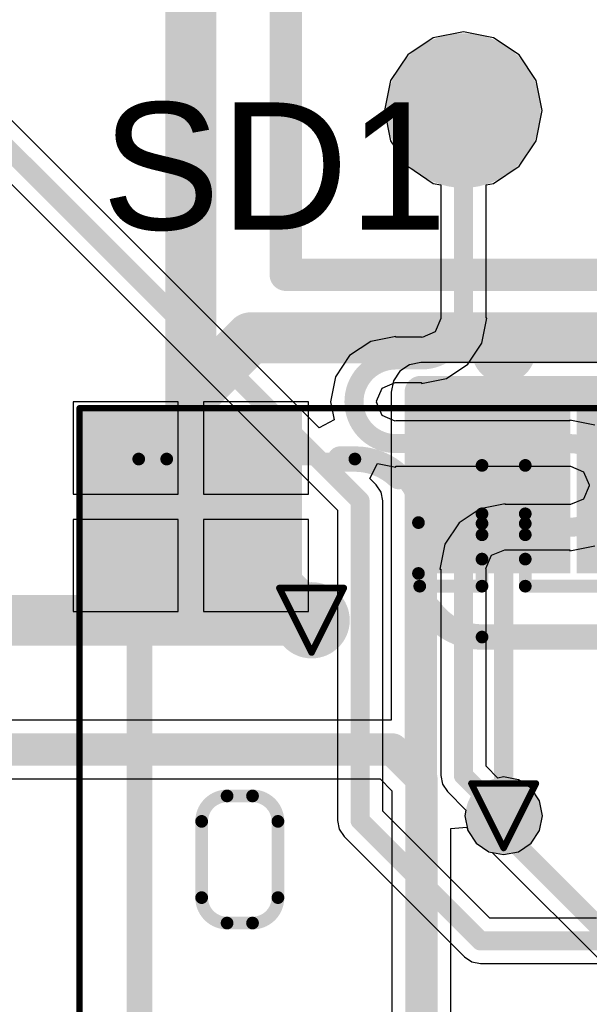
# Model space of a CAD drawing. Header units: millimetres. Extents: x 9.4 to 105.2, y 7.6 to 67.1.
# Tile 34 of 152: x 43 to 47.5, y 16.4 to 24.1. Entities that reach past the tile are written whole.
import ezdxf

# ---------------------------------------------------------------- set-up
doc = ezdxf.new("R2010")
doc.units = ezdxf.units.MM
for name, color, linetype in [('BottomLayer', 5, 'Continuous'), ('BottomOverlay', 54, 'Continuous'), ('BottomPaste', 16, 'Continuous'), ('BottomSolder', 6, 'Continuous'), ('DrillDrawing', 1, 'Continuous'), ('Mechanical13', 56, 'Continuous'), ('Mechanical15', 56, 'Continuous'), ('TopLayer', 1, 'Continuous'), ('TopOverlay', 2, 'Continuous'), ('TopPaste', 8, 'Continuous'), ('TopSolder', 216, 'Continuous'), ('ViaHoleLayer', 16, 'Continuous')]:
    doc.layers.add(name, color=color, linetype=linetype)
doc.styles.add('Arial', font='arial.ttf', dxfattribs={"height": 0.2})

msp = doc.modelspace()

# ---------------------------------------------------------------- hatches: boundary and pattern name
at = {"layer": 'BottomLayer'}
h = msp.add_hatch(color=5, dxfattribs=at)
edge = h.paths.add_edge_path()
edge.add_arc((46.482, 23.3895), 0.508, 0, 360)
h = msp.add_hatch(color=5, dxfattribs=at)
edge = h.paths.add_edge_path()
edge.add_arc((45.2882, 19.3802), 0.2, 0, 360)
h = msp.add_hatch(color=5, dxfattribs=at)
edge = h.paths.add_edge_path()
edge.add_arc((46.7985, 17.8425), 0.2, 0, 360)
at = {"layer": 'BottomPaste'}
h = msp.add_hatch(color=16, dxfattribs=at)
edge = h.paths.add_edge_path()
edge.add_arc((46.482, 23.3895), 0.458, 0, 360)
at = {"layer": 'BottomSolder'}
h = msp.add_hatch(color=6, dxfattribs=at)
edge = h.paths.add_edge_path()
edge.add_arc((46.482, 23.3895), 0.608, 0, 360)
h = msp.add_hatch(color=6, dxfattribs=at)
edge = h.paths.add_edge_path()
edge.add_arc((45.2882, 19.3802), 0.3, 0, 360)
h = msp.add_hatch(color=6, dxfattribs=at)
edge = h.paths.add_edge_path()
edge.add_arc((46.7985, 17.8425), 0.3, 0, 360)
at = {"layer": 'TopLayer'}
for points in [[(45.1135, 20.9485), (45.1135, 19.5985), (43.5635, 19.5985), (43.5635, 20.9485)], [(47.2235, 19.8485), (46.3735, 19.8485), (46.3735, 20.9485), (47.2235, 20.9485)]]:
    msp.add_hatch(color=1, dxfattribs=at).paths.add_polyline_path(points)
h = msp.add_hatch(color=1, dxfattribs=at)
edge = h.paths.add_edge_path()
edge.add_arc((45.2882, 19.3802), 0.2, 0, 360)
h = msp.add_hatch(color=1, dxfattribs=at)
edge = h.paths.add_edge_path()
edge.add_arc((46.7985, 17.8425), 0.2, 0, 360)
at = {"layer": 'TopPaste'}
for points in [[(45.0635, 20.8985), (45.0635, 19.6485), (43.6135, 19.6485), (43.6135, 20.8985)], [(47.1735, 19.8985), (46.4235, 19.8985), (46.4235, 20.8985), (47.1735, 20.8985)]]:
    msp.add_hatch(color=8, dxfattribs=at).paths.add_polyline_path(points)
at = {"layer": 'TopSolder'}
for points in [[(45.2135, 21.0485), (45.2135, 19.4985), (43.4635, 19.4985), (43.4635, 21.0485)], [(47.3235, 19.7485), (46.2735, 19.7485), (46.2735, 21.0485), (47.3235, 21.0485)], [(48.4235, 19.7485), (47.3735, 19.7485), (47.3735, 21.0485), (48.4235, 21.0485)]]:
    msp.add_hatch(color=216, dxfattribs=at).paths.add_polyline_path(points)
h = msp.add_hatch(color=216, dxfattribs=at)
edge = h.paths.add_edge_path()
edge.add_arc((45.2882, 19.3802), 0.3, 0, 360)
h = msp.add_hatch(color=216, dxfattribs=at)
edge = h.paths.add_edge_path()
edge.add_arc((46.7985, 17.8425), 0.3, 0, 360)
at = {"layer": 'ViaHoleLayer'}
h = msp.add_hatch(color=16, dxfattribs=at)
edge = h.paths.add_edge_path()
edge.add_arc((45.2882, 19.3802), 0.1, 0, 360)
h = msp.add_hatch(color=16, dxfattribs=at)
edge = h.paths.add_edge_path()
edge.add_arc((46.7985, 17.8425), 0.1, 0, 360)

# ---------------------------------------------------------------- linework, layer by layer
at = {"layer": 'BottomLayer'}
for p, q in [((45.348, 20.8936), (41.833, 24.4086)), ((41.6329, 24.104), (45.4908, 20.2461)), ((46.2448, 23.9622), (46.0437, 23.8278)), ((46.482, 24.0094), (46.2448, 23.9622)), ((46.7192, 23.9622), (46.482, 24.0094)), ((46.9203, 23.8278), (46.7192, 23.9622)), ((46.0437, 23.8278), (45.9093, 23.6267)), ((47.0547, 23.6267), (46.9203, 23.8278)), ((45.9093, 23.6267), (45.8621, 23.3895)), ((47.1019, 23.3895), (47.0547, 23.6267)), ((45.8621, 23.3895), (45.9093, 23.1523)), ((47.0547, 23.1523), (47.1019, 23.3895)), ((45.9093, 23.1523), (46.0437, 22.9511)), ((46.9203, 22.9511), (47.0547, 23.1523)), ((46.0437, 22.9511), (46.2448, 22.8168)), ((46.7192, 22.8168), (46.9203, 22.9511)), ((46.2448, 22.8168), (46.3036, 22.8051)), ((46.3036, 22.8051), (46.3036, 21.757)), ((46.6604, 22.8051), (46.7192, 22.8168)), ((46.6604, 21.757), (46.6604, 22.8051)), ((46.3043, 21.7531), (46.2611, 21.6489)), ((46.3036, 21.757), (46.3043, 21.7531)), ((46.6278, 21.5604), (46.6669, 21.757)), ((46.6669, 21.757), (46.6604, 21.757)), ((45.9505, 21.6129), (45.7538, 21.5738)), ((45.9505, 21.6064), (45.9505, 21.6129)), ((46.2611, 21.6489), (46.1569, 21.6057)), ((45.7538, 21.5738), (45.5871, 21.4624)), ((46.153, 21.6064), (45.9505, 21.6064)), ((46.1569, 21.6057), (46.153, 21.6064)), ((46.5164, 21.3937), (46.6278, 21.5604)), ((45.5871, 21.4624), (45.4757, 21.2957)), ((46.3497, 21.2823), (46.5164, 21.3937)), ((45.4757, 21.2957), (45.4366, 21.099)), ((45.8423, 21.2072), (45.9466, 21.2504)), ((45.9466, 21.2504), (45.9505, 21.2496)), ((45.9505, 21.2496), (46.153, 21.2496)), ((46.153, 21.2431), (46.3497, 21.2823)), ((46.153, 21.2496), (46.153, 21.2431)), ((45.7991, 21.1029), (45.8423, 21.2072)), ((45.4366, 21.099), (45.4366, 21.099)), ((45.4366, 21.099), (45.4366, 21.099)), ((45.4366, 21.099), (45.4366, 21.099)), ((45.4366, 21.099), (45.465, 20.9561)), ((45.7999, 21.099), (45.7991, 21.1029)), ((45.7991, 21.0951), (45.7999, 21.099)), ((45.8423, 20.9909), (45.7991, 21.0951)), ((45.9466, 20.9477), (45.8423, 20.9909)), ((45.465, 20.9561), (45.348, 20.8936)), ((45.9505, 20.9484), (45.9466, 20.9477)), ((47.3195, 20.9484), (45.9505, 20.9484)), ((47.5162, 20.9158), (47.3195, 20.9549)), ((47.3195, 20.9549), (47.3195, 20.9484)), ((45.745, 20.4965), (45.8076, 20.6136)), ((45.8076, 20.6136), (45.9505, 20.5851)), ((45.9505, 20.5851), (45.9505, 20.5916)), ((45.9505, 20.5916), (47.3195, 20.5916)), ((47.3195, 20.5916), (47.3234, 20.5924)), ((47.3234, 20.5924), (47.4277, 20.5492)), ((47.4277, 20.5492), (47.4708, 20.4449)), ((45.7954, 20.4462), (45.745, 20.4965)), ((45.834, 20.3883), (45.7954, 20.4462)), ((45.8476, 20.32), (45.834, 20.3883)), ((47.4708, 20.4371), (47.4277, 20.3329)), ((47.4708, 20.4449), (47.4701, 20.441)), ((47.4701, 20.441), (47.4708, 20.4371)), ((45.8476, 17.8793), (45.8476, 20.32)), ((46.811, 20.2969), (46.6143, 20.2578)), ((46.811, 20.2904), (46.811, 20.2969)), ((47.4277, 20.3329), (47.3234, 20.2897)), ((45.4908, 20.2461), (45.4908, 17.8054)), ((46.6143, 20.2578), (46.4476, 20.1464)), ((47.3195, 20.2904), (46.811, 20.2904)), ((47.3234, 20.2897), (47.3195, 20.2904)), ((46.4476, 20.1464), (46.3362, 19.9797)), ((46.3362, 19.9797), (46.2971, 19.783)), ((46.7029, 19.8912), (46.8071, 19.9344)), ((46.8071, 19.9344), (46.811, 19.9336)), ((46.811, 19.9336), (47.3195, 19.9336)), ((47.3195, 19.9271), (47.5162, 19.9663)), ((47.3195, 19.9336), (47.3195, 19.9271)), ((46.6597, 19.7869), (46.7029, 19.8912)), ((46.2971, 19.783), (46.3036, 19.783)), ((46.3036, 19.783), (46.3036, 19.05)), ((46.6604, 19.783), (46.6597, 19.7869)), ((46.6604, 19.05), (46.6604, 19.783)), ((46.3036, 19.05), (46.3036, 18.159)), ((46.6604, 18.2329), (46.6604, 19.05)), ((46.7538, 18.1395), (46.6604, 18.2329)), ((46.3036, 18.159), (46.3172, 18.0907)), ((46.7985, 18.1484), (46.7538, 18.1395)), ((46.9155, 18.1251), (46.7985, 18.1484)), ((47.0148, 18.0588), (46.9155, 18.1251)), ((46.3172, 18.0907), (46.3558, 18.0328)), ((47.0811, 17.9595), (47.0148, 18.0588)), ((46.3558, 18.0328), (46.5015, 17.8871)), ((47.1044, 17.8425), (47.0811, 17.9595)), ((46.6906, 17.0363), (45.8476, 17.8793)), ((46.5015, 17.8871), (46.4926, 17.8425)), ((46.4926, 17.8425), (46.5159, 17.7254)), ((47.0811, 17.7254), (47.1044, 17.8425)), ((45.4908, 17.8054), (45.5044, 17.7371)), ((45.5044, 17.7371), (45.543, 17.6792)), ((45.543, 17.6792), (46.4906, 16.7317)), ((46.5159, 17.7254), (46.5822, 17.6262)), ((47.0148, 17.6262), (47.0811, 17.7254)), ((46.5822, 17.6262), (46.6814, 17.5599)), ((46.9155, 17.5599), (47.0148, 17.6262)), ((46.6814, 17.5599), (46.7985, 17.5366)), ((46.7985, 17.5366), (46.9155, 17.5599)), ((47.5279, 17.0363), (46.6906, 17.0363)), ((46.4906, 16.7317), (46.5484, 16.693)), ((46.5484, 16.693), (46.6167, 16.6795)), ((46.6167, 16.6795), (62.2985, 16.6795))]:
    msp.add_line(p, q, dxfattribs=at)
for points, const_width in [([(41.7068, 24.2824), (45.6692, 20.32)], 0.15), ([(46.482, 22.479), (46.482, 23.3895)], 0.15), ([(46.482, 21.757), (46.482, 22.479)], 0.15), ([(45.9505, 21.428), (46.153, 21.428)], 0.15), ([(45.6215, 21.099), (45.6215, 21.099)], 0.15), ([(45.9505, 20.77), (47.3195, 20.77)], 0.15), ([(45.6692, 17.8054), (45.6692, 20.32)], 0.15), ([(46.811, 20.112), (47.3195, 20.112)], 0.15), ([(46.482, 19.05), (46.482, 19.783)], 0.15), ([(39.7256, 19.3802), (45.2882, 19.3802)], 0.4), ([(46.482, 18.159), (46.482, 19.05)], 0.15), ([(46.482, 18.159), (46.7985, 17.8425)], 0.15), ([(45.6692, 17.8054), (46.6167, 16.8579)], 0.15), ([(46.6167, 16.8579), (62.2985, 16.8579)], 0.15)]:
    msp.add_lwpolyline(points, dxfattribs=dict(at, const_width=const_width))
for points, const_width in [([(46.4445, 23.3895, 1), (46.5195, 23.3895, 1)], 0.075), ([(46.4445, 22.479, 1), (46.5195, 22.479, 1)], 0.075), ([(46.4445, 22.479, 1), (46.5195, 22.479, 1)], 0.075), ([(46.4445, 21.757, 1), (46.5195, 21.757, 1)], 0.075), ([(46.4445, 21.757, 1), (46.5195, 21.757, 1)], 0.075), ([(45.913, 21.428, 1), (45.988, 21.428, 1)], 0.075), ([(45.913, 21.428, 1), (45.988, 21.428, 1)], 0.075), ([(46.1155, 21.428, 1), (46.1905, 21.428, 1)], 0.075), ([(46.1155, 21.428, 1), (46.1905, 21.428, 1)], 0.075), ([(45.584, 21.099, 1), (45.659, 21.099, 1)], 0.075), ([(45.584, 21.099, 1), (45.659, 21.099, 1)], 0.075), ([(45.584, 21.099, 1), (45.659, 21.099, 1)], 0.075), ([(45.584, 21.099, 1), (45.659, 21.099, 1)], 0.075), ([(45.913, 20.77, 1), (45.988, 20.77, 1)], 0.075), ([(45.913, 20.77, 1), (45.988, 20.77, 1)], 0.075), ([(47.282, 20.77, 1), (47.357, 20.77, 1)], 0.075), ([(47.282, 20.77, 1), (47.357, 20.77, 1)], 0.075), ([(45.6317, 20.32, 1), (45.7067, 20.32, 1)], 0.075), ([(45.6317, 20.32, 1), (45.7067, 20.32, 1)], 0.075), ([(46.7735, 20.112, 1), (46.8485, 20.112, 1)], 0.075), ([(46.7735, 20.112, 1), (46.8485, 20.112, 1)], 0.075), ([(47.282, 20.112, 1), (47.357, 20.112, 1)], 0.075), ([(47.282, 20.112, 1), (47.357, 20.112, 1)], 0.075), ([(46.4445, 19.783, 1), (46.5195, 19.783, 1)], 0.075), ([(46.4445, 19.783, 1), (46.5195, 19.783, 1)], 0.075), ([(45.1882, 19.3802, 1), (45.3882, 19.3802, 1)], 0.2), ([(46.4445, 19.05, 1), (46.5195, 19.05, 1)], 0.075), ([(46.4445, 19.05, 1), (46.5195, 19.05, 1)], 0.075), ([(46.4445, 18.159, 1), (46.5195, 18.159, 1)], 0.075), ([(46.4445, 18.159, 1), (46.5195, 18.159, 1)], 0.075), ([(46.761, 17.8425, 1), (46.836, 17.8425, 1)], 0.075), ([(45.6317, 17.8054, 1), (45.7067, 17.8054, 1)], 0.075), ([(45.6317, 17.8054, 1), (45.7067, 17.8054, 1)], 0.075), ([(46.5792, 16.8579, 1), (46.6542, 16.8579, 1)], 0.075), ([(46.5792, 16.8579, 1), (46.6542, 16.8579, 1)], 0.075)]:
    msp.add_lwpolyline(points, format="xyb", close=True, dxfattribs=dict(at, const_width=const_width))
at = {"layer": 'BottomLayer', "const_width": 0.15}
for points in [[(46.482, 21.757, -0.414214), (46.153, 21.428)], [(45.6215, 21.099, -0.414214), (45.9505, 21.428)], [(45.9505, 20.77, -0.414214), (45.6215, 21.099)], [(47.3195, 20.77, -0.414214), (47.6485, 20.441)], [(47.6485, 20.441, -0.414214), (47.3195, 20.112)], [(46.482, 19.783, -0.414214), (46.811, 20.112)]]:
    msp.add_lwpolyline(points, format="xyb", dxfattribs=at)
at = {"layer": 'BottomOverlay', "const_width": 0.254}
for points in [[(45.085, 22.098), (45.085, 24.765)], [(45.085, 22.098), (56.769, 22.098)]]:
    msp.add_lwpolyline(points, dxfattribs=at)
at = {"layer": 'BottomOverlay', "const_width": 0.127}
msp.add_lwpolyline([(45.0215, 22.098, 1), (45.1485, 22.098, 1)], format="xyb", close=True, dxfattribs=at)
msp.add_lwpolyline([(45.0215, 22.098, 1), (45.1485, 22.098, 1)], format="xyb", close=True, dxfattribs=at)
at = {"layer": 'DrillDrawing', "const_width": 0.0508}
for points in [[(45.0342, 19.6342), (45.5422, 19.6342)], [(45.0342, 19.6342), (45.2882, 19.1262)], [(45.2882, 19.1262), (45.5422, 19.6342)], [(46.5445, 18.0965), (47.0525, 18.0965)], [(46.5445, 18.0965), (46.7985, 17.5885)], [(46.7985, 17.5885), (47.0525, 18.0965)]]:
    msp.add_lwpolyline(points, dxfattribs=at)
at = {"layer": 'DrillDrawing', "const_width": 0.0254}
for points in [[(45.0215, 19.6342, 1), (45.0469, 19.6342, 1)], [(45.0215, 19.6342, 1), (45.0469, 19.6342, 1)], [(45.5295, 19.6342, 1), (45.5549, 19.6342, 1)], [(45.5295, 19.6342, 1), (45.5549, 19.6342, 1)], [(45.2755, 19.1262, 1), (45.3009, 19.1262, 1)], [(45.2755, 19.1262, 1), (45.3009, 19.1262, 1)], [(46.5318, 18.0965, 1), (46.5572, 18.0965, 1)], [(46.5318, 18.0965, 1), (46.5572, 18.0965, 1)], [(47.0398, 18.0965, 1), (47.0652, 18.0965, 1)], [(47.0398, 18.0965, 1), (47.0652, 18.0965, 1)], [(46.7858, 17.5885, 1), (46.8112, 17.5885, 1)], [(46.7858, 17.5885, 1), (46.8112, 17.5885, 1)]]:
    msp.add_lwpolyline(points, format="xyb", close=True, dxfattribs=at)
at = {"layer": 'Mechanical13', "const_width": 0.1}
for points in [[(43.9285, 9.5685), (43.9285, 20.6485)], [(43.9285, 20.6485), (44.1485, 20.6485)], [(44.1485, 20.6485), (45.6285, 20.6485)], [(46.6285, 20.5985), (46.9685, 20.5985)], [(46.6285, 20.2176), (46.6285, 20.5985)], [(46.9685, 20.2176), (46.9685, 20.5985)], [(46.6285, 20.141), (46.6285, 20.2176)], [(46.9685, 20.141), (46.9685, 20.2176)], [(46.1285, 19.7485), (46.1285, 20.1485)], [(46.6285, 20.0529), (46.6285, 20.141)], [(46.9685, 20.0529), (46.9685, 20.141)], [(46.6285, 19.8614), (46.6285, 20.0529)], [(46.9685, 19.8614), (46.9685, 20.0529)], [(46.6285, 19.6485), (46.6285, 19.8614)], [(46.9685, 19.6485), (46.9685, 19.8614)], [(46.1386, 19.6485), (46.6285, 19.6485)], [(46.9685, 19.6485), (47.7285, 19.6485)], [(46.6285, 19.2485), (48.9732, 19.2485)], [(44.6235, 17.9985), (44.8235, 17.9985)], [(44.4235, 17.1985), (44.4235, 17.7985)], [(45.0235, 17.1985), (45.0235, 17.7985)], [(44.6235, 16.9985), (44.8235, 16.9985)]]:
    msp.add_lwpolyline(points, dxfattribs=at)
at = {"layer": 'Mechanical13', "const_width": 0.05}
for points in [[(43.9035, 20.6485, 1), (43.9535, 20.6485, 1)], [(43.9035, 20.6485, 1), (43.9535, 20.6485, 1)], [(44.1235, 20.6485, 1), (44.1735, 20.6485, 1)], [(44.1235, 20.6485, 1), (44.1735, 20.6485, 1)], [(45.6035, 20.6485, 1), (45.6535, 20.6485, 1)], [(45.6035, 20.6485, 1), (45.6535, 20.6485, 1)], [(46.6035, 20.5985, 1), (46.6535, 20.5985, 1)], [(46.6035, 20.5985, 1), (46.6535, 20.5985, 1)], [(46.9435, 20.5985, 1), (46.9935, 20.5985, 1)], [(46.9435, 20.5985, 1), (46.9935, 20.5985, 1)], [(46.6035, 20.2176, 1), (46.6535, 20.2176, 1)], [(46.6035, 20.2176, 1), (46.6535, 20.2176, 1)], [(46.9435, 20.2176, 1), (46.9935, 20.2176, 1)], [(46.9435, 20.2176, 1), (46.9935, 20.2176, 1)], [(46.1035, 20.1485, 1), (46.1535, 20.1485, 1)], [(46.1035, 20.1485, 1), (46.1535, 20.1485, 1)], [(46.6035, 20.141, 1), (46.6535, 20.141, 1)], [(46.6035, 20.141, 1), (46.6535, 20.141, 1)], [(46.9435, 20.141, 1), (46.9935, 20.141, 1)], [(46.9435, 20.141, 1), (46.9935, 20.141, 1)], [(46.6035, 20.0529, 1), (46.6535, 20.0529, 1)], [(46.6035, 20.0529, 1), (46.6535, 20.0529, 1)], [(46.9435, 20.0529, 1), (46.9935, 20.0529, 1)], [(46.9435, 20.0529, 1), (46.9935, 20.0529, 1)], [(46.6035, 19.8614, 1), (46.6535, 19.8614, 1)], [(46.6035, 19.8614, 1), (46.6535, 19.8614, 1)], [(46.9435, 19.8614, 1), (46.9935, 19.8614, 1)], [(46.9435, 19.8614, 1), (46.9935, 19.8614, 1)], [(46.1035, 19.7485, 1), (46.1535, 19.7485, 1)], [(46.1035, 19.7485, 1), (46.1535, 19.7485, 1)], [(46.1136, 19.6485, 1), (46.1636, 19.6485, 1)], [(46.6035, 19.6485, 1), (46.6535, 19.6485, 1)], [(46.6035, 19.6485, 1), (46.6535, 19.6485, 1)], [(46.9435, 19.6485, 1), (46.9935, 19.6485, 1)], [(46.9435, 19.6485, 1), (46.9935, 19.6485, 1)], [(46.6035, 19.2485, 1), (46.6535, 19.2485, 1)], [(46.6035, 19.2485, 1), (46.6535, 19.2485, 1)], [(44.5985, 17.9985, 1), (44.6485, 17.9985, 1)], [(44.5985, 17.9985, 1), (44.6485, 17.9985, 1)], [(44.7985, 17.9985, 1), (44.8485, 17.9985, 1)], [(44.7985, 17.9985, 1), (44.8485, 17.9985, 1)], [(44.3985, 17.7985, 1), (44.4485, 17.7985, 1)], [(44.3985, 17.7985, 1), (44.4485, 17.7985, 1)], [(44.9985, 17.7985, 1), (45.0485, 17.7985, 1)], [(44.9985, 17.7985, 1), (45.0485, 17.7985, 1)], [(44.3985, 17.1985, 1), (44.4485, 17.1985, 1)], [(44.3985, 17.1985, 1), (44.4485, 17.1985, 1)], [(44.9985, 17.1985, 1), (45.0485, 17.1985, 1)], [(44.9985, 17.1985, 1), (45.0485, 17.1985, 1)], [(44.5985, 16.9985, 1), (44.6485, 16.9985, 1)], [(44.5985, 16.9985, 1), (44.6485, 16.9985, 1)], [(44.7985, 16.9985, 1), (44.8485, 16.9985, 1)], [(44.7985, 16.9985, 1), (44.8485, 16.9985, 1)]]:
    msp.add_lwpolyline(points, format="xyb", close=True, dxfattribs=at)
at = {"layer": 'Mechanical13', "const_width": 0.1}
for points in [[(45.6285, 20.6485, -0.414214), (46.1285, 20.1485)], [(46.6285, 19.2485, -0.414214), (46.1285, 19.7485)], [(44.4235, 17.7985, -0.414214), (44.6235, 17.9985)], [(44.8235, 17.9985, -0.414214), (45.0235, 17.7985)], [(44.6235, 16.9985, -0.414214), (44.4235, 17.1985)], [(45.0235, 17.1985, -0.414214), (44.8235, 16.9985)]]:
    msp.add_lwpolyline(points, format="xyb", dxfattribs=at)
at = {"layer": 'Mechanical15', "const_width": 0.05}
for points in [[(43.4635, 21.0485), (56.3435, 21.0485)], [(43.4635, 8.7985), (43.4635, 21.0485)]]:
    msp.add_lwpolyline(points, dxfattribs=at)
at = {"layer": 'Mechanical15', "const_width": 0.025}
msp.add_lwpolyline([(43.451, 21.0485, 1), (43.476, 21.0485, 1)], format="xyb", close=True, dxfattribs=at)
msp.add_lwpolyline([(43.451, 21.0485, 1), (43.476, 21.0485, 1)], format="xyb", close=True, dxfattribs=at)
at = {"layer": 'TopLayer'}
for p, q in [((46.0578, 21.3894), (45.9828, 21.3392)), ((46.1464, 21.407), (46.0578, 21.3894)), ((49.6493, 21.407), (46.1464, 21.407)), ((45.9828, 21.3392), (45.9326, 21.2641)), ((45.9326, 21.2641), (45.915, 21.1756)), ((45.915, 21.1756), (45.915, 18.5956)), ((44.2385, 21.0985), (43.4135, 21.0985)), ((43.4135, 21.0985), (43.4135, 20.3735)), ((44.2385, 20.3735), (44.2385, 21.0985)), ((45.2635, 21.0985), (44.4385, 21.0985)), ((44.4385, 21.0985), (44.4385, 20.3735)), ((45.2635, 20.3735), (45.2635, 21.0985)), ((43.4135, 20.3735), (44.2385, 20.3735)), ((44.4385, 20.3735), (45.2635, 20.3735)), ((44.2385, 20.1735), (43.4135, 20.1735)), ((43.4135, 20.1735), (43.4135, 19.4485)), ((44.2385, 19.4485), (44.2385, 20.1735)), ((45.2635, 20.1735), (44.4385, 20.1735)), ((44.4385, 20.1735), (44.4385, 19.4485)), ((45.2635, 19.4485), (45.2635, 20.1735)), ((43.4135, 19.4485), (44.2385, 19.4485)), ((44.4385, 19.4485), (45.2635, 19.4485)), ((45.915, 18.5956), (40.7476, 18.5956)), ((40.8435, 18.1328), (45.8273, 18.1328)), ((45.8273, 18.1328), (45.9204, 18.0397)), ((45.9204, 18.0397), (45.9204, 11.6332)), ((46.3832, 17.7413), (46.5102, 17.7538)), ((46.3832, 11.7291), (46.3832, 17.7413)), ((46.5102, 17.7538), (46.5159, 17.7254)), ((46.5159, 17.7254), (46.5822, 17.6262)), ((46.5822, 17.6262), (46.6814, 17.5599)), ((46.6814, 17.5599), (46.7093, 17.5543)), ((46.7093, 17.5543), (50.2928, 13.9708))]:
    msp.add_line(p, q, dxfattribs=at)
for points, const_width in [([(44.3385, 21.1328), (44.3385, 39.0144)], 0.4), ([(44.3385, 21.1328), (44.8083, 21.6026)], 0.4), ([(44.8083, 21.6026), (51.6764, 21.6026)], 0.4), ([(44.3385, 20.2735), (44.3385, 21.1328)], 0.4), ([(46.1464, 21.1756), (49.6493, 21.1756)], 0.254), ([(46.1464, 18.141), (46.1464, 21.1756)], 0.254), ([(44.3385, 20.2735), (44.3949, 20.2735)], 0.4), ([(44.3949, 20.2735), (45.2882, 19.3802)], 0.4), ([(46.7985, 17.8425), (46.7985, 20.3985)], 0.15), ([(40.7476, 18.3642), (45.9232, 18.3642)], 0.254), ([(45.9232, 18.3642), (46.1464, 18.141)], 0.254), ([(46.1464, 18.141), (46.1518, 18.1356)], 0.254), ([(46.1518, 11.6332), (46.1518, 18.1356)], 0.254), ([(46.7985, 17.7175), (46.7985, 17.8425)], 0.15), ([(46.7985, 17.7175), (50.419, 14.097)], 0.15)]:
    msp.add_lwpolyline(points, dxfattribs=dict(at, const_width=const_width))
for points, const_width in [([(44.7083, 21.6026, 1), (44.9083, 21.6026, 1)], 0.2), ([(44.7083, 21.6026, 1), (44.9083, 21.6026, 1)], 0.2), ([(44.2385, 21.1328, 1), (44.4385, 21.1328, 1)], 0.2), ([(44.2385, 21.1328, 1), (44.4385, 21.1328, 1)], 0.2), ([(44.2385, 21.1328, 1), (44.4385, 21.1328, 1)], 0.2), ([(46.0829, 21.1756, 1), (46.2099, 21.1756, 1)], 0.127), ([(46.0829, 21.1756, 1), (46.2099, 21.1756, 1)], 0.127), ([(44.2385, 20.2735, 1), (44.4385, 20.2735, 1)], 0.2), ([(44.2385, 20.2735, 1), (44.4385, 20.2735, 1)], 0.2), ([(44.2949, 20.2735, 1), (44.4949, 20.2735, 1)], 0.2), ([(44.2949, 20.2735, 1), (44.4949, 20.2735, 1)], 0.2), ([(46.761, 20.3985, 1), (46.836, 20.3985, 1)], 0.075), ([(45.1882, 19.3802, 1), (45.3882, 19.3802, 1)], 0.2), ([(45.8597, 18.3642, 1), (45.9867, 18.3642, 1)], 0.127), ([(45.8597, 18.3642, 1), (45.9867, 18.3642, 1)], 0.127), ([(46.0829, 18.141, 1), (46.2099, 18.141, 1)], 0.127), ([(46.0829, 18.141, 1), (46.2099, 18.141, 1)], 0.127), ([(46.0829, 18.141, 1), (46.2099, 18.141, 1)], 0.127), ([(46.0883, 18.1356, 1), (46.2153, 18.1356, 1)], 0.127), ([(46.0883, 18.1356, 1), (46.2153, 18.1356, 1)], 0.127), ([(46.761, 17.8425, 1), (46.836, 17.8425, 1)], 0.075), ([(46.761, 17.8425, 1), (46.836, 17.8425, 1)], 0.075), ([(46.761, 17.7175, 1), (46.836, 17.7175, 1)], 0.075), ([(46.761, 17.7175, 1), (46.836, 17.7175, 1)], 0.075)]:
    msp.add_lwpolyline(points, format="xyb", close=True, dxfattribs=dict(at, const_width=const_width))
at = {"layer": 'TopOverlay'}
for points, const_width in [([(46.9235, 21.4985, 1), (46.6735, 21.4985, 1)], 0.25), ([(46.611, 21.4985, 1), (46.736, 21.4985, 1)], 0.125), ([(46.861, 21.4985, 1), (46.986, 21.4985, 1)], 0.125), ([(45.4635, 20.6485, 1), (45.5635, 20.6485, 1)], 0.1), ([(45.5785, 20.6485, 1), (45.6785, 20.6485, 1)], 0.1), ([(45.5785, 20.6485, 1), (45.6785, 20.6485, 1)], 0.1), ([(45.9232, 20.5107, 1), (46.0232, 20.5107, 1)], 0.1), ([(46.1689, 19.4617, 1), (46.2689, 19.4617, 1)], 0.1), ([(43.8845, 19.1985, 1), (43.9845, 19.1985, 1)], 0.1), ([(46.5785, 19.2485, 1), (46.6785, 19.2485, 1)], 0.1), ([(46.5785, 19.2485, 1), (46.6785, 19.2485, 1)], 0.1)]:
    msp.add_lwpolyline(points, format="xyb", close=True, dxfattribs=dict(at, const_width=const_width))
at = {"layer": 'TopOverlay', "const_width": 0.2}
for points in [[(45.5135, 20.6485), (45.6285, 20.6485)], [(43.9345, 15.1485), (43.9345, 19.1985)], [(46.6285, 19.2485), (48.9732, 19.2485)]]:
    msp.add_lwpolyline(points, dxfattribs=at)
for points in [[(45.6285, 20.6485, -0.192479), (45.9732, 20.5107)], [(46.6285, 19.2485, -0.244698), (46.2189, 19.4617)]]:
    msp.add_lwpolyline(points, format="xyb", dxfattribs=at)

# ---------------------------------------------------------------- texts
at = {"layer": 'TopOverlay', "style": 'Arial'}
msp.add_text('SD1', height=1, dxfattribs=at).set_placement((43.6372, 22.4536))

doc.saveas('drawing.dxf')
